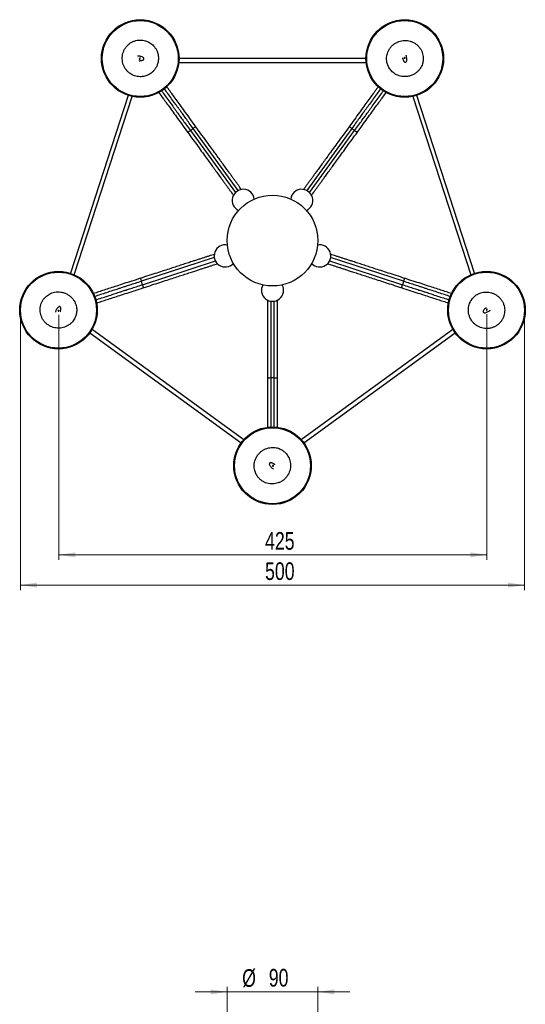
# Model space of a CAD drawing. Header units: millimetres. Extents: x 534 to 833, y 185 to 758.
# Tile 22 of 22: x 534 to 634, y 563 to 758. Entities that reach past the tile are written whole.
import ezdxf

# ---------------------------------------------------------------- set-up
doc = ezdxf.new("R2010")
doc.units = ezdxf.units.MM
doc.header["$PDSIZE"] = -1
doc.styles.add('SLDTEXTSTYLE0', font='TXT', dxfattribs={"width": 0.75})
doc.dimstyles.new('SLDDIMSTYLE0', dxfattribs={"dimtxt": 3.5, "dimasz": 3.302, "dimexe": 0, "dimexo": 0.0625, "dimgap": 0.875, "dimtad": 1, "dimdec": 0, "dimlfac": 5, "dimrnd": 1e-09, "dimzin": 12, "dimdsep": 46, "dimtxsty": 'SLDTEXTSTYLE0', "dimsah": 1, "dimcen": 0.09, "dimadec": 0, "dimazin": 3, "dimtfac": 1, "dimtofl": 0, "dimtmove": 0, "dimatfit": 3, "dimfxl": 0, "dimfrac": 2, "dimtolj": 1, "dimtzin": 12, "dimarcsym": 0})
doc.dimstyles.new('SLDDIMSTYLE1', dxfattribs={"dimtxt": 3.5, "dimasz": 3.302, "dimexe": 0, "dimexo": 0.0625, "dimgap": 0.875, "dimtad": 1, "dimdec": 0, "dimlfac": 5, "dimrnd": 1e-09, "dimzin": 12, "dimdsep": 46, "dimtxsty": 'SLDTEXTSTYLE0', "dimsah": 1, "dimcen": 0.09, "dimadec": 0, "dimazin": 3, "dimtfac": 1, "dimtdec": 0, "dimtmove": 0, "dimatfit": 0, "dimfxl": 0, "dimfrac": 2, "dimtolj": 1, "dimtzin": 12, "dimarcsym": 0})
doc.dimstyles.new('SLDDIMSTYLE2', dxfattribs={"dimtxt": 3.5, "dimasz": 3.302, "dimexe": 0, "dimexo": 0.0625, "dimgap": 0.875, "dimtad": 1, "dimdec": 0, "dimlfac": 5, "dimrnd": 1e-09, "dimzin": 12, "dimdsep": 46, "dimtxsty": 'SLDTEXTSTYLE0', "dimsah": 1, "dimcen": 0.09, "dimadec": 0, "dimazin": 3, "dimtfac": 1, "dimtdec": 0, "dimtofl": 0, "dimtmove": 0, "dimatfit": 3, "dimfxl": 0, "dimfrac": 2, "dimtolj": 1, "dimtzin": 12, "dimarcsym": 0})

# ---------------------------------------------------------------- blocks, each defined once
blk = doc.blocks.new('_D_1')
at = {"color": 7, "linetype": 'Continuous', "lineweight": 0}
for p, q in [((575.23, 565.45), (568.88, 565.45)), ((575.23, 559.81), (575.23, 566.45)), ((575.23, 565.45), (593.23, 565.45)), ((593.23, 559.81), (593.23, 566.45)), ((593.23, 565.45), (599.58, 565.45))]:
    blk.add_line(p, q, dxfattribs=at)
at = {"color": 7, "linetype": 'Continuous', "lineweight": 18}
for points in [[(575.23, 565.45), (571.92, 565.96), (571.92, 564.94)], [(593.23, 565.45), (596.53, 564.94), (596.53, 565.96)]]:
    blk.add_solid(points, dxfattribs=at)
at = {"color": 7, "linetype": 'Continuous', "lineweight": 18, "char_height": 3.5, "attachment_point": 1, "style": 'SLDTEXTSTYLE0'}
for s, insert in [('%%c', (578.21, 569.96)), ('90', (583.49, 570.02))]:
    blk.add_mtext(s, dxfattribs=dict(at, insert=insert))
blk = doc.blocks.new('_D_2')
at = {"color": 7, "linetype": 'Continuous', "lineweight": 0}
for p, q in [((534.2, 699.76), (534.2, 645.19)), ((634.25, 699.76), (634.25, 645.19)), ((534.2, 646.19), (634.25, 646.19))]:
    blk.add_line(p, q, dxfattribs=at)
at = {"color": 7, "linetype": 'Continuous', "lineweight": 18}
for points in [[(534.2, 646.19), (537.51, 645.69), (537.51, 646.7)], [(634.25, 646.19), (630.95, 646.7), (630.95, 645.69)]]:
    blk.add_solid(points, dxfattribs=at)
at = {"color": 7, "linetype": 'Continuous', "lineweight": 18, "insert": (582.75, 650.71), "char_height": 3.5, "attachment_point": 1, "style": 'SLDTEXTSTYLE0'}
blk.add_mtext('500', dxfattribs=at)
blk = doc.blocks.new('_D_3')
at = {"color": 7, "linetype": 'Continuous', "lineweight": 0}
for p, q in [((541.8, 699.8), (541.8, 651.19)), ((626.78, 699.94), (626.78, 651.19)), ((541.8, 652.19), (626.78, 652.19))]:
    blk.add_line(p, q, dxfattribs=at)
at = {"color": 7, "linetype": 'Continuous', "lineweight": 18}
for points in [[(541.8, 652.19), (545.1, 651.69), (545.1, 652.7)], [(626.78, 652.19), (623.48, 652.7), (623.48, 651.69)]]:
    blk.add_solid(points, dxfattribs=at)
at = {"color": 7, "linetype": 'Continuous', "lineweight": 18, "insert": (582.75, 656.71), "char_height": 3.5, "attachment_point": 1, "style": 'SLDTEXTSTYLE0'}
blk.add_mtext('425', dxfattribs=at)

msp = doc.modelspace()

# ---------------------------------------------------------------- linework, layer by layer
at = {"color": 7, "linetype": 'Continuous', "lineweight": 25}
for p, q in [((602.78, 750.69), (565.67, 750.69)), ((565.63, 749.89), (602.83, 749.89)), ((555.6, 743.38), (544.13, 708.08)), ((544.88, 707.79), (556.37, 743.17)), ((612.08, 743.17), (623.57, 707.79)), ((624.32, 708.08), (612.85, 743.38)), ((577.44, 724.5), (568.49, 736.82)), ((599.96, 736.82), (591.01, 724.5)), ((567.92, 736.41), (576.87, 724.09)), ((591.58, 724.09), (600.53, 736.41)), ((572.68, 711.18), (558.2, 706.48)), ((558.41, 705.81), (572.9, 710.52)), ((595.56, 710.52), (610.04, 705.81)), ((610.26, 706.48), (595.77, 711.18)), ((583.88, 702.54), (583.88, 687.31)), ((584.58, 687.31), (584.58, 702.54)), ((547.98, 696.24), (578, 674.43)), ((578.51, 675.05), (548.41, 696.91)), ((620.04, 696.91), (589.95, 675.05)), ((590.45, 674.43), (620.48, 696.24))]:
    msp.add_line(p, q, dxfattribs=at)
for centre, radius in [((557.97, 750.7), 7.7), ((557.97, 750.7), 7.54), ((610.48, 750.7), 7.7), ((610.48, 750.7), 7.54), ((584.23, 714.56), 9), ((541.74, 700.76), 7.7), ((541.74, 700.76), 7.54), ((626.71, 700.76), 7.7), ((626.71, 700.76), 7.54), ((584.23, 669.89), 7.7), ((584.23, 669.89), 7.54)]:
    msp.add_circle(centre, radius, dxfattribs=at)
for centre, radius, start, end in [((561.26, 746.33), 11.95, 305.5803, 307.2592), ((607.2, 746.33), 11.95, 232.7408, 234.4197), ((561.12, 746.22), 11.95, 304.7408, 306.4197), ((607.34, 746.22), 11.95, 233.5803, 235.2592), ((578.43, 722.54), 2.2, 7.1099, 244.8901), ((590.02, 722.54), 2.2, 295.1099, 172.8901), ((574.85, 711.52), 2.2, 79.1099, 316.8901), ((593.6, 711.52), 2.2, 223.1099, 100.8901), ((546.92, 702.53), 11.95, 17.5803, 19.2592), ((546.98, 702.37), 11.95, 16.7408, 18.4197), ((584.23, 704.71), 2.2, 151.1099, 28.8901), ((621.48, 702.37), 11.95, 161.5803, 163.2592), ((621.53, 702.53), 11.95, 160.7408, 162.4197), ((584.14, 675.37), 11.95, 89.5803, 91.2592), ((584.31, 675.37), 11.95, 88.7408, 90.4197)]:
    msp.add_arc(centre, radius, start, end, dxfattribs=at)
for points, knots in [([(561.5, 749.95), (561.54, 750.19), (561.61, 750.66), (561.55, 751.35), (561.39, 751.98), (561.14, 752.54), (560.82, 753.01), (560.47, 753.39), (560.09, 753.7), (559.62, 753.99), (559.08, 754.22), (558.47, 754.35), (557.91, 754.38), (557.35, 754.32), (556.81, 754.18), (556.29, 753.95), (555.81, 753.64), (555.38, 753.25), (555.02, 752.8), (554.73, 752.3), (554.53, 751.76), (554.41, 751.2), (554.39, 750.63), (554.45, 750.06), (554.6, 749.5), (554.83, 748.97), (555.14, 748.49), (555.51, 748.07), (555.93, 747.73), (556.38, 747.45), (556.85, 747.25), (557.38, 747.12), (558, 747.06), (558.73, 747.13), (559.39, 747.35), (559.93, 747.65), (560.34, 747.95), (560.72, 748.34), (561.05, 748.8), (561.33, 749.34), (561.44, 749.74), (561.5, 749.95)], [0, 0, 0, 0, 0.0321677, 0.0625324, 0.0910767, 0.1177962, 0.1426718, 0.1656791, 0.1868091, 0.2060389, 0.2387002, 0.2641679, 0.2882567, 0.3126451, 0.3373195, 0.3622545, 0.3874364, 0.4126825, 0.4379222, 0.4631566, 0.4883715, 0.5135774, 0.538795, 0.5640335, 0.5892965, 0.6145857, 0.6398633, 0.6645247, 0.6884094, 0.7115287, 0.7338921, 0.7562768, 0.7832407, 0.8155609, 0.853274, 0.8742183, 0.8965497, 0.9202769, 0.94542, 0.9719892, 1, 1, 1, 1]), ([(610.85, 747.12), (611.1, 747.15), (611.57, 747.23), (612.21, 747.49), (612.76, 747.84), (613.2, 748.26), (613.55, 748.7), (613.81, 749.16), (613.99, 749.61), (614.12, 750.15), (614.17, 750.73), (614.1, 751.36), (613.96, 751.9), (613.73, 752.41), (613.43, 752.88), (613.05, 753.3), (612.6, 753.67), (612.11, 753.95), (611.57, 754.16), (611, 754.28), (610.43, 754.3), (609.86, 754.24), (609.3, 754.09), (608.78, 753.85), (608.3, 753.54), (607.87, 753.16), (607.51, 752.72), (607.22, 752.23), (607.02, 751.73), (606.9, 751.21), (606.86, 750.7), (606.89, 750.16), (607.02, 749.55), (607.32, 748.87), (607.73, 748.31), (608.18, 747.9), (608.6, 747.6), (609.08, 747.36), (609.63, 747.19), (610.23, 747.09), (610.64, 747.11), (610.85, 747.12)], [0, 0, 0, 0, 0.0321677, 0.0625324, 0.0910767, 0.1177962, 0.1426718, 0.1656791, 0.1868091, 0.2060389, 0.2387002, 0.2641679, 0.2882567, 0.3126451, 0.3373195, 0.3622545, 0.3874364, 0.4126825, 0.4379222, 0.4631566, 0.4883715, 0.5135774, 0.538795, 0.5640335, 0.5892965, 0.6145857, 0.6398633, 0.6645247, 0.6884094, 0.7115287, 0.7338921, 0.7562768, 0.7832407, 0.8155609, 0.853274, 0.8742183, 0.8965497, 0.9202769, 0.94542, 0.9719892, 1, 1, 1, 1]), ([(557.73, 750.29), (557.74, 750.28), (557.78, 750.25), (557.97, 750.27), (558.22, 750.31), (558.41, 750.35), (558.51, 750.39), (558.57, 750.43), (558.62, 750.46), (558.66, 750.51), (558.7, 750.57), (558.72, 750.64), (558.72, 750.71), (558.7, 750.76), (558.68, 750.81), (558.61, 750.9), (558.45, 750.99), (558.18, 751.08), (557.86, 751.14), (557.58, 751.16), (557.43, 751.15), (557.42, 751.14), (557.42, 751.14)], [0, 0, 0, 0, 0.050414, 0.167348, 0.281897, 0.335361, 0.373102, 0.398419, 0.41535, 0.427411, 0.443367, 0.461288, 0.47522, 0.485581, 0.494365, 0.515731, 0.581328, 0.67321, 0.773665, 0.876807, 0.96993, 1, 1, 1, 1]), ([(557.75, 750.66), (557.76, 750.67), (557.76, 750.69), (557.78, 750.71), (557.8, 750.72), (557.83, 750.73), (557.86, 750.72), (557.88, 750.71), (557.9, 750.69), (557.91, 750.66), (557.9, 750.63), (557.88, 750.61), (557.86, 750.6), (557.83, 750.59), (557.8, 750.6), (557.78, 750.61), (557.76, 750.63), (557.76, 750.65), (557.75, 750.66)], [0, 0, 0, 0, 0.062292, 0.1249, 0.187395, 0.250236, 0.313074, 0.375568, 0.438174, 0.500465, 0.562718, 0.625222, 0.687566, 0.750235, 0.812901, 0.875245, 0.937747, 1, 1, 1, 1]), ([(558, 750.78), (558, 750.78), (558.01, 750.79), (557.99, 750.78), (557.92, 750.75), (557.84, 750.73), (557.79, 750.71)], [0, 0, 0, 0, 0.044087, 0.194712, 0.393542, 1, 1, 1, 1]), ([(557.79, 750.61), (557.83, 750.6), (557.91, 750.58), (557.97, 750.57), (557.99, 750.56), (557.99, 750.56), (557.99, 750.56)], [0, 0, 0, 0, 0.451322, 0.764512, 0.986242, 1, 1, 1, 1]), ([(610.02, 750.8), (610.01, 750.79), (610, 750.75), (610.07, 750.57), (610.18, 750.34), (610.29, 750.18), (610.35, 750.1), (610.41, 750.05), (610.46, 750.01), (610.52, 749.99), (610.58, 749.97), (610.65, 749.97), (610.72, 749.99), (610.76, 750.02), (610.8, 750.06), (610.86, 750.16), (610.9, 750.34), (610.9, 750.62), (610.86, 750.94), (610.8, 751.22), (610.74, 751.36), (610.73, 751.36), (610.73, 751.36)], [0, 0, 0, 0, 0.050414, 0.167348, 0.281897, 0.335361, 0.373102, 0.398419, 0.41535, 0.427411, 0.443367, 0.461288, 0.47522, 0.485581, 0.494365, 0.515731, 0.581328, 0.67321, 0.773665, 0.876807, 0.96993, 1, 1, 1, 1]), ([(610.38, 750.9), (610.39, 750.9), (610.4, 750.9), (610.43, 750.89), (610.45, 750.87), (610.46, 750.84), (610.47, 750.81), (610.46, 750.79), (610.45, 750.76), (610.42, 750.75), (610.4, 750.75), (610.37, 750.76), (610.35, 750.78), (610.34, 750.8), (610.33, 750.83), (610.34, 750.86), (610.35, 750.88), (610.37, 750.89), (610.38, 750.9)], [0, 0, 0, 0, 0.062292, 0.1249, 0.187395, 0.250236, 0.313074, 0.375568, 0.438174, 0.500465, 0.562718, 0.625222, 0.687566, 0.750235, 0.812901, 0.875245, 0.937747, 1, 1, 1, 1]), ([(610.34, 750.85), (610.34, 750.8), (610.35, 750.73), (610.35, 750.66), (610.35, 750.64), (610.35, 750.64), (610.35, 750.64)], [0, 0, 0, 0, 0.451322, 0.764512, 0.986242, 1, 1, 1, 1]), ([(610.57, 750.7), (610.57, 750.7), (610.57, 750.7), (610.56, 750.71), (610.51, 750.76), (610.47, 750.83), (610.44, 750.88)], [0, 0, 0, 0, 0.044087, 0.194712, 0.393542, 1, 1, 1, 1]), ([(568.49, 736.82), (568.23, 737.17), (567.75, 737.84), (567.08, 738.76), (566.51, 739.55), (566.04, 740.19), (565.66, 740.72), (565.31, 741.19), (564.83, 741.86), (564.2, 742.72), (563.46, 743.74), (562.98, 744.4), (562.76, 744.7), (562.76, 744.71)], [0, 0, 0, 0, 0.124947, 0.234095, 0.327446, 0.404998, 0.466945, 0.523749, 0.581368, 0.71893, 0.858387, 0.997841, 1, 1, 1, 1]), ([(569.02, 737.16), (568.67, 737.65), (567.99, 738.58), (567, 739.94), (566.11, 741.17), (565.29, 742.29), (564.57, 743.29), (563.89, 744.22), (563.46, 744.82), (563.24, 745.11), (563.24, 745.11)], [0, 0, 0, 0, 0.172781, 0.334594, 0.485441, 0.625327, 0.754257, 0.872223, 0.999305, 1, 1, 1, 1]), ([(605.21, 745.12), (605.21, 745.12), (605, 744.82), (604.56, 744.22), (603.89, 743.29), (603.16, 742.29), (602.35, 741.17), (601.45, 739.94), (600.47, 738.58), (599.79, 737.65), (599.43, 737.16)], [0, 0, 0, 0, 0.001394, 0.128387, 0.246271, 0.37511, 0.514899, 0.66564, 0.82734, 1, 1, 1, 1]), ([(605.69, 744.71), (605.69, 744.7), (605.47, 744.4), (604.99, 743.74), (604.25, 742.72), (603.63, 741.86), (603.14, 741.19), (602.8, 740.72), (602.41, 740.19), (601.94, 739.55), (601.38, 738.76), (600.7, 737.84), (600.22, 737.17), (599.96, 736.82)], [0, 0, 0, 0, 0.001627, 0.141156, 0.280687, 0.418322, 0.475972, 0.532806, 0.594786, 0.67238, 0.76578, 0.874987, 1, 1, 1, 1]), ([(561.65, 743.97), (561.66, 743.96), (561.87, 743.67), (562.3, 743.07), (562.98, 742.14), (563.71, 741.14), (564.52, 740.02), (565.42, 738.78), (566.4, 737.43), (567.08, 736.49), (567.43, 736.01)], [0, 0, 0, 0, 0.001394, 0.128387, 0.246271, 0.37511, 0.514899, 0.66564, 0.82734, 1, 1, 1, 1]), ([(562.19, 744.29), (562.2, 744.29), (562.42, 743.99), (562.9, 743.32), (563.63, 742.31), (564.26, 741.45), (564.75, 740.78), (565.09, 740.31), (565.48, 739.78), (565.94, 739.13), (566.51, 738.35), (567.18, 737.43), (567.67, 736.76), (567.92, 736.41)], [0, 0, 0, 0, 0.001627, 0.141156, 0.280687, 0.418322, 0.475972, 0.532806, 0.594786, 0.67238, 0.76578, 0.874987, 1, 1, 1, 1]), ([(600.53, 736.41), (600.79, 736.76), (601.27, 737.43), (601.94, 738.35), (602.51, 739.13), (602.98, 739.78), (603.36, 740.31), (603.71, 740.78), (604.19, 741.45), (604.82, 742.31), (605.56, 743.32), (606.04, 743.99), (606.26, 744.29), (606.26, 744.3)], [0, 0, 0, 0, 0.124947, 0.234095, 0.327446, 0.404998, 0.466945, 0.523749, 0.581368, 0.71893, 0.858387, 0.997841, 1, 1, 1, 1]), ([(601.02, 736.01), (601.37, 736.49), (602.05, 737.43), (603.03, 738.78), (603.93, 740.02), (604.75, 741.14), (605.47, 742.14), (606.15, 743.07), (606.58, 743.67), (606.8, 743.96), (606.8, 743.96)], [0, 0, 0, 0, 0.172781, 0.334594, 0.485441, 0.625327, 0.754257, 0.872223, 0.999305, 1, 1, 1, 1]), ([(569, 737.19), (569, 737.19), (569, 737.19), (568.96, 737.17), (568.83, 737.07), (568.66, 736.95), (568.53, 736.86), (568.49, 736.82)], [0, 0, 0, 0, 0.012238, 0.293409, 0.574582, 0.855731, 1, 1, 1, 1]), ([(578.09, 724.68), (578.03, 724.76), (577.88, 724.96), (577.62, 725.33), (577.3, 725.77), (576.95, 726.25), (576.58, 726.76), (576.18, 727.31), (575.76, 727.89), (575.28, 728.54), (574.73, 729.31), (574.11, 730.16), (573.43, 731.1), (572.7, 732.1), (571.89, 733.21), (570.99, 734.45), (570.01, 735.8), (569.33, 736.74), (568.97, 737.23)], [0, 0, 0, 0, 0.034136, 0.084857, 0.135634, 0.186467, 0.237354, 0.288299, 0.3393, 0.392124, 0.453041, 0.522598, 0.587166, 0.657734, 0.734299, 0.816863, 0.90543, 1, 1, 1, 1]), ([(599.48, 737.23), (599.13, 736.74), (598.45, 735.8), (597.46, 734.45), (596.57, 733.21), (595.75, 732.1), (595.03, 731.1), (594.35, 730.16), (593.73, 729.31), (593.17, 728.54), (592.7, 727.89), (592.27, 727.31), (591.88, 726.76), (591.5, 726.25), (591.16, 725.77), (590.83, 725.33), (590.57, 724.96), (590.42, 724.76), (590.36, 724.68)], [0, 0, 0, 0, 0.094547, 0.183093, 0.265637, 0.342184, 0.412735, 0.477287, 0.546828, 0.60773, 0.660542, 0.71153, 0.762463, 0.813338, 0.864159, 0.914924, 0.965632, 1, 1, 1, 1]), ([(599.97, 736.82), (599.94, 736.84), (599.83, 736.92), (599.67, 737.04), (599.51, 737.15), (599.46, 737.19), (599.46, 737.19), (599.46, 737.19), (599.46, 737.19)], [0, 0, 0, 0, 0.082273, 0.362874, 0.643566, 0.924258, 0.987782, 1, 1, 1, 1]), ([(567.39, 736.07), (567.74, 735.59), (568.42, 734.65), (569.4, 733.3), (570.3, 732.06), (571.12, 730.94), (571.84, 729.94), (572.52, 729.01), (573.14, 728.16), (573.69, 727.39), (574.17, 726.74), (574.6, 726.15), (574.99, 725.61), (575.36, 725.09), (575.71, 724.62), (576.03, 724.17), (576.3, 723.81), (576.44, 723.61), (576.5, 723.53)], [0, 0, 0, 0, 0.094547, 0.183093, 0.265637, 0.342184, 0.412735, 0.477287, 0.546828, 0.60773, 0.660542, 0.71153, 0.762463, 0.813338, 0.864159, 0.914924, 0.965632, 1, 1, 1, 1]), ([(567.92, 736.41), (567.9, 736.39), (567.78, 736.31), (567.62, 736.2), (567.47, 736.08), (567.42, 736.05), (567.41, 736.04), (567.41, 736.04), (567.41, 736.04)], [0, 0, 0, 0, 0.082273, 0.362874, 0.643566, 0.924258, 0.987782, 1, 1, 1, 1]), ([(591.95, 723.53), (592.01, 723.61), (592.15, 723.81), (592.42, 724.17), (592.74, 724.62), (593.09, 725.09), (593.46, 725.61), (593.86, 726.15), (594.28, 726.74), (594.76, 727.39), (595.31, 728.16), (595.93, 729.01), (596.61, 729.94), (597.34, 730.94), (598.15, 732.06), (599.05, 733.3), (600.03, 734.65), (600.71, 735.59), (601.07, 736.07)], [0, 0, 0, 0, 0.0341362, 0.0848567, 0.135634, 0.1864667, 0.2373544, 0.2882992, 0.3392997, 0.3921242, 0.4530408, 0.522598, 0.5871656, 0.6577336, 0.734299, 0.8168633, 0.9054304, 1, 1, 1, 1]), ([(601.04, 736.04), (601.04, 736.04), (601.04, 736.04), (601.01, 736.07), (600.87, 736.17), (600.7, 736.29), (600.58, 736.38), (600.53, 736.41)], [0, 0, 0, 0, 0.012238, 0.293409, 0.574582, 0.855731, 1, 1, 1, 1]), ([(572.69, 711.85), (572.6, 711.82), (572.37, 711.74), (571.95, 711.61), (571.43, 711.44), (570.87, 711.25), (570.27, 711.06), (569.62, 710.85), (568.94, 710.63), (568.17, 710.38), (567.27, 710.08), (566.26, 709.76), (565.17, 709.4), (563.99, 709.02), (562.68, 708.59), (561.22, 708.12), (559.63, 707.6), (558.53, 707.25), (557.96, 707.06)], [0, 0, 0, 0, 0.03221, 0.083032, 0.13391, 0.184844, 0.235833, 0.28688, 0.337982, 0.390912, 0.45195, 0.521646, 0.586342, 0.657051, 0.733769, 0.816498, 0.905242, 1, 1, 1, 1]), ([(610.49, 707.06), (609.92, 707.25), (608.82, 707.6), (607.23, 708.12), (605.78, 708.59), (604.46, 709.02), (603.29, 709.4), (602.19, 709.76), (601.19, 710.08), (600.29, 710.38), (599.52, 710.63), (598.83, 710.85), (598.19, 711.06), (597.59, 711.25), (597.02, 711.44), (596.5, 711.61), (596.07, 711.75), (595.84, 711.82), (595.74, 711.85)], [0, 0, 0, 0, 0.09456, 0.183118, 0.265674, 0.342232, 0.412792, 0.477353, 0.546904, 0.607814, 0.660633, 0.711628, 0.762568, 0.813451, 0.864278, 0.91505, 0.965765, 1, 1, 1, 1]), ([(558.57, 705.2), (559.14, 705.38), (560.24, 705.74), (561.83, 706.26), (563.28, 706.73), (564.6, 707.16), (565.77, 707.54), (566.87, 707.89), (567.87, 708.22), (568.77, 708.51), (569.54, 708.76), (570.23, 708.99), (570.87, 709.19), (571.47, 709.39), (572.04, 709.57), (572.55, 709.74), (572.99, 709.88), (573.22, 709.96), (573.32, 709.99)], [0, 0, 0, 0, 0.09456, 0.183118, 0.265674, 0.342232, 0.412792, 0.477353, 0.546904, 0.607814, 0.660633, 0.711628, 0.762568, 0.813451, 0.864278, 0.91505, 0.965765, 1, 1, 1, 1]), ([(595.16, 709.98), (595.25, 709.95), (595.47, 709.88), (595.9, 709.74), (596.42, 709.57), (596.98, 709.39), (597.58, 709.19), (598.22, 708.99), (598.91, 708.76), (599.68, 708.51), (600.58, 708.22), (601.58, 707.89), (602.68, 707.54), (603.86, 707.16), (605.17, 706.73), (606.63, 706.26), (608.21, 705.74), (609.32, 705.38), (609.89, 705.2)], [0, 0, 0, 0, 0.03221, 0.083032, 0.13391, 0.184844, 0.235833, 0.28688, 0.337982, 0.390912, 0.45195, 0.521646, 0.586342, 0.657051, 0.733769, 0.816498, 0.905242, 1, 1, 1, 1]), ([(558.04, 707.08), (557.47, 706.9), (556.36, 706.54), (554.78, 706.03), (553.32, 705.55), (552.01, 705.13), (550.83, 704.74), (549.74, 704.39), (549.03, 704.16), (548.69, 704.05), (548.69, 704.05)], [0, 0, 0, 0, 0.172781, 0.334594, 0.485441, 0.625327, 0.754257, 0.872223, 0.999305, 1, 1, 1, 1]), ([(558.2, 706.48), (557.78, 706.34), (557, 706.09), (555.91, 705.73), (554.99, 705.43), (554.24, 705.19), (553.61, 704.98), (553.06, 704.8), (552.27, 704.55), (551.26, 704.22), (550.07, 703.83), (549.28, 703.58), (548.93, 703.46), (548.92, 703.46)], [0, 0, 0, 0, 0.1249468, 0.234095, 0.327446, 0.404998, 0.4669451, 0.523749, 0.5813679, 0.7189301, 0.8583871, 0.9978411, 1, 1, 1, 1]), ([(549.14, 702.8), (549.15, 702.8), (549.5, 702.91), (550.28, 703.17), (551.47, 703.55), (552.49, 703.88), (553.27, 704.14), (553.83, 704.32), (554.46, 704.52), (555.21, 704.77), (556.13, 705.07), (557.21, 705.42), (558, 705.67), (558.41, 705.81)], [0, 0, 0, 0, 0.001627, 0.141156, 0.280687, 0.418322, 0.475972, 0.532806, 0.594786, 0.67238, 0.76578, 0.874987, 1, 1, 1, 1]), ([(558, 707.07), (558, 707.07), (558, 707.07), (558.01, 707.03), (558.06, 706.87), (558.13, 706.67), (558.18, 706.52), (558.19, 706.47)], [0, 0, 0, 0, 0.012238, 0.293409, 0.574582, 0.855731, 1, 1, 1, 1]), ([(558.41, 705.81), (558.42, 705.78), (558.46, 705.65), (558.52, 705.46), (558.58, 705.28), (558.6, 705.22), (558.6, 705.21), (558.6, 705.21), (558.6, 705.21)], [0, 0, 0, 0, 0.082273, 0.362874, 0.643566, 0.924258, 0.987782, 1, 1, 1, 1]), ([(609.85, 705.21), (609.85, 705.21), (609.85, 705.21), (609.86, 705.25), (609.91, 705.41), (609.98, 705.61), (610.03, 705.76), (610.04, 705.81)], [0, 0, 0, 0, 0.012238, 0.293409, 0.574582, 0.855731, 1, 1, 1, 1]), ([(610.04, 705.81), (610.46, 705.67), (611.24, 705.42), (612.33, 705.07), (613.24, 704.77), (614, 704.52), (614.63, 704.32), (615.18, 704.14), (615.96, 703.88), (616.98, 703.55), (618.17, 703.17), (618.95, 702.91), (619.31, 702.8), (619.31, 702.8)], [0, 0, 0, 0, 0.124947, 0.234095, 0.327446, 0.404998, 0.466945, 0.523749, 0.581368, 0.71893, 0.858387, 0.997841, 1, 1, 1, 1]), ([(610.26, 706.47), (610.27, 706.5), (610.31, 706.63), (610.37, 706.82), (610.43, 707.01), (610.45, 707.07), (610.46, 707.07), (610.46, 707.07), (610.46, 707.07)], [0, 0, 0, 0, 0.082273, 0.362874, 0.643566, 0.924258, 0.987782, 1, 1, 1, 1]), ([(619.53, 703.46), (619.52, 703.46), (619.17, 703.58), (618.39, 703.83), (617.2, 704.22), (616.18, 704.55), (615.4, 704.8), (614.84, 704.98), (614.21, 705.19), (613.46, 705.43), (612.54, 705.73), (611.46, 706.09), (610.67, 706.34), (610.26, 706.48)], [0, 0, 0, 0, 0.001627, 0.141156, 0.280687, 0.418322, 0.475972, 0.532806, 0.594786, 0.67238, 0.76578, 0.874987, 1, 1, 1, 1]), ([(619.77, 704.05), (619.77, 704.05), (619.42, 704.16), (618.72, 704.39), (617.63, 704.74), (616.45, 705.13), (615.13, 705.55), (613.68, 706.03), (612.09, 706.54), (610.99, 706.9), (610.42, 707.08)], [0, 0, 0, 0, 0.001394, 0.128387, 0.246271, 0.37511, 0.514899, 0.66564, 0.82734, 1, 1, 1, 1]), ([(543.55, 703.88), (543.33, 703.99), (542.91, 704.21), (542.23, 704.37), (541.58, 704.41), (540.98, 704.34), (540.43, 704.18), (539.96, 703.96), (539.55, 703.7), (539.13, 703.35), (538.74, 702.9), (538.43, 702.36), (538.23, 701.84), (538.11, 701.29), (538.08, 700.73), (538.14, 700.16), (538.29, 699.61), (538.52, 699.08), (538.83, 698.6), (539.22, 698.18), (539.67, 697.82), (540.17, 697.53), (540.71, 697.33), (541.27, 697.21), (541.84, 697.18), (542.42, 697.24), (542.97, 697.38), (543.48, 697.61), (543.94, 697.9), (544.34, 698.24), (544.68, 698.63), (544.97, 699.09), (545.22, 699.66), (545.38, 700.38), (545.37, 701.08), (545.25, 701.68), (545.09, 702.16), (544.84, 702.64), (544.5, 703.1), (544.08, 703.54), (543.73, 703.76), (543.55, 703.88)], [0, 0, 0, 0, 0.032168, 0.062532, 0.091077, 0.117796, 0.142672, 0.165679, 0.186809, 0.206039, 0.2387, 0.264168, 0.288257, 0.312645, 0.33732, 0.362255, 0.387436, 0.412683, 0.437922, 0.463157, 0.488371, 0.513577, 0.538795, 0.564033, 0.589297, 0.614586, 0.639863, 0.664525, 0.688409, 0.711529, 0.733892, 0.756277, 0.783241, 0.815561, 0.853274, 0.874218, 0.89655, 0.920277, 0.94542, 0.971989, 1, 1, 1, 1]), ([(549.29, 702.18), (549.29, 702.18), (549.64, 702.29), (550.34, 702.52), (551.43, 702.88), (552.61, 703.26), (553.93, 703.69), (555.38, 704.16), (556.97, 704.68), (558.07, 705.04), (558.64, 705.22)], [0, 0, 0, 0, 0.001394, 0.128387, 0.246271, 0.37511, 0.514899, 0.66564, 0.82734, 1, 1, 1, 1]), ([(609.81, 705.22), (610.38, 705.04), (611.48, 704.68), (613.07, 704.16), (614.53, 703.69), (615.84, 703.26), (617.02, 702.88), (618.11, 702.52), (618.82, 702.3), (619.16, 702.18), (619.16, 702.18)], [0, 0, 0, 0, 0.1727806, 0.3345943, 0.4854409, 0.6253273, 0.7542565, 0.8722227, 0.9993051, 1, 1, 1, 1]), ([(623.41, 699.3), (623.52, 699.08), (623.74, 698.66), (624.19, 698.13), (624.69, 697.72), (625.23, 697.42), (625.76, 697.22), (626.27, 697.12), (626.75, 697.09), (627.31, 697.13), (627.88, 697.26), (628.45, 697.52), (628.92, 697.83), (629.34, 698.2), (629.69, 698.63), (629.98, 699.12), (630.18, 699.66), (630.3, 700.22), (630.33, 700.8), (630.27, 701.37), (630.12, 701.92), (629.88, 702.45), (629.57, 702.93), (629.18, 703.35), (628.73, 703.72), (628.24, 704.01), (627.7, 704.21), (627.16, 704.34), (626.61, 704.37), (626.09, 704.33), (625.59, 704.21), (625.08, 704.01), (624.55, 703.7), (623.99, 703.21), (623.59, 702.64), (623.33, 702.08), (623.18, 701.59), (623.1, 701.06), (623.1, 700.49), (623.19, 699.88), (623.34, 699.5), (623.41, 699.3)], [0, 0, 0, 0, 0.0321677, 0.0625324, 0.0910767, 0.1177962, 0.1426718, 0.1656791, 0.1868091, 0.2060389, 0.2387002, 0.2641679, 0.2882567, 0.3126451, 0.3373195, 0.3622545, 0.3874364, 0.4126825, 0.4379222, 0.4631566, 0.4883715, 0.5135774, 0.538795, 0.5640335, 0.5892965, 0.6145857, 0.6398633, 0.6645247, 0.6884094, 0.7115287, 0.7338921, 0.7562768, 0.7832407, 0.8155609, 0.853274, 0.8742183, 0.8965497, 0.9202769, 0.94542, 0.9719892, 1, 1, 1, 1]), ([(583.25, 702.77), (583.25, 702.67), (583.25, 702.43), (583.25, 701.97), (583.25, 701.43), (583.25, 700.84), (583.25, 700.2), (583.25, 699.53), (583.25, 698.8), (583.25, 698), (583.25, 697.05), (583.25, 696), (583.25, 694.84), (583.25, 693.61), (583.25, 692.22), (583.25, 690.69), (583.25, 689.02), (583.25, 687.86), (583.25, 687.26)], [0, 0, 0, 0, 0.034136, 0.084857, 0.135634, 0.186467, 0.237354, 0.288299, 0.3393, 0.392124, 0.453041, 0.522598, 0.587166, 0.657734, 0.734299, 0.816863, 0.90543, 1, 1, 1, 1]), ([(585.21, 687.26), (585.21, 687.86), (585.21, 689.02), (585.21, 690.69), (585.21, 692.22), (585.21, 693.61), (585.21, 694.84), (585.21, 696), (585.21, 697.05), (585.21, 698), (585.21, 698.8), (585.21, 699.53), (585.21, 700.2), (585.21, 700.84), (585.21, 701.43), (585.21, 701.97), (585.21, 702.43), (585.21, 702.67), (585.21, 702.77)], [0, 0, 0, 0, 0.094547, 0.183093, 0.265637, 0.342184, 0.412735, 0.477287, 0.546828, 0.60773, 0.660542, 0.71153, 0.762463, 0.813338, 0.864159, 0.914924, 0.965632, 1, 1, 1, 1]), ([(542.06, 700.41), (542.07, 700.41), (542.11, 700.44), (542.16, 700.63), (542.2, 700.88), (542.21, 701.07), (542.2, 701.17), (542.19, 701.24), (542.17, 701.3), (542.14, 701.36), (542.1, 701.41), (542.04, 701.46), (541.97, 701.47), (541.92, 701.47), (541.86, 701.46), (541.76, 701.42), (541.62, 701.3), (541.45, 701.07), (541.29, 700.79), (541.19, 700.53), (541.15, 700.38), (541.15, 700.37), (541.16, 700.37)], [0, 0, 0, 0, 0.050414, 0.167348, 0.281897, 0.335361, 0.373102, 0.398419, 0.41535, 0.427411, 0.443367, 0.461288, 0.47522, 0.485581, 0.494365, 0.515731, 0.581328, 0.67321, 0.773665, 0.876807, 0.96993, 1, 1, 1, 1]), ([(541.68, 700.82), (541.68, 700.82), (541.67, 700.82), (541.68, 700.8), (541.68, 700.73), (541.68, 700.65), (541.68, 700.59)], [0, 0, 0, 0, 0.044087, 0.194712, 0.393542, 1, 1, 1, 1]), ([(541.72, 700.54), (541.71, 700.55), (541.69, 700.56), (541.68, 700.58), (541.67, 700.61), (541.68, 700.64), (541.69, 700.66), (541.71, 700.68), (541.74, 700.69), (541.76, 700.69), (541.79, 700.67), (541.8, 700.65), (541.81, 700.62), (541.8, 700.59), (541.79, 700.57), (541.77, 700.55), (541.74, 700.54), (541.73, 700.54), (541.72, 700.54)], [0, 0, 0, 0, 0.062292, 0.1249, 0.187395, 0.250236, 0.313074, 0.375568, 0.438174, 0.500465, 0.562718, 0.625222, 0.687566, 0.750235, 0.812901, 0.875245, 0.937747, 1, 1, 1, 1]), ([(541.78, 700.56), (541.8, 700.6), (541.84, 700.66), (541.87, 700.71), (541.89, 700.73), (541.88, 700.73), (541.88, 700.73)], [0, 0, 0, 0, 0.451322, 0.764512, 0.986242, 1, 1, 1, 1]), ([(626.66, 701.23), (626.65, 701.24), (626.6, 701.24), (626.45, 701.11), (626.27, 700.93), (626.15, 700.79), (626.09, 700.7), (626.06, 700.63), (626.05, 700.57), (626.04, 700.51), (626.04, 700.44), (626.06, 700.37), (626.11, 700.32), (626.15, 700.29), (626.2, 700.26), (626.31, 700.23), (626.49, 700.25), (626.76, 700.34), (627.06, 700.47), (627.3, 700.62), (627.42, 700.71), (627.41, 700.73), (627.41, 700.73)], [0, 0, 0, 0, 0.050414, 0.167348, 0.281897, 0.335361, 0.373102, 0.398419, 0.41535, 0.427411, 0.443367, 0.461288, 0.47522, 0.485581, 0.494365, 0.515731, 0.581328, 0.67321, 0.773665, 0.876807, 0.96993, 1, 1, 1, 1]), ([(626.8, 700.94), (626.76, 700.93), (626.69, 700.9), (626.63, 700.87), (626.61, 700.87), (626.61, 700.87), (626.62, 700.87)], [0, 0, 0, 0, 0.451322, 0.764512, 0.986242, 1, 1, 1, 1]), ([(626.86, 700.92), (626.86, 700.91), (626.87, 700.9), (626.87, 700.87), (626.86, 700.84), (626.84, 700.82), (626.81, 700.81), (626.78, 700.81), (626.76, 700.81), (626.73, 700.83), (626.72, 700.86), (626.73, 700.88), (626.74, 700.91), (626.76, 700.93), (626.78, 700.94), (626.81, 700.95), (626.84, 700.94), (626.85, 700.93), (626.86, 700.92)], [0, 0, 0, 0, 0.062292, 0.1249, 0.187395, 0.250236, 0.313074, 0.375568, 0.438174, 0.500465, 0.562718, 0.625222, 0.687566, 0.750235, 0.812901, 0.875245, 0.937747, 1, 1, 1, 1]), ([(626.73, 700.67), (626.73, 700.67), (626.73, 700.67), (626.74, 700.69), (626.78, 700.75), (626.83, 700.81), (626.87, 700.86)], [0, 0, 0, 0, 0.044087, 0.194712, 0.393542, 1, 1, 1, 1]), ([(583.25, 687.34), (583.25, 686.75), (583.25, 685.59), (583.25, 683.92), (583.25, 682.39), (583.25, 681), (583.25, 679.77), (583.25, 678.62), (583.25, 677.88), (583.25, 677.52), (583.25, 677.52)], [0, 0, 0, 0, 0.1727806, 0.3345943, 0.4854409, 0.6253273, 0.7542565, 0.8722227, 0.9993051, 1, 1, 1, 1]), ([(583.25, 687.3), (583.25, 687.3), (583.25, 687.3), (583.29, 687.3), (583.46, 687.3), (583.66, 687.3), (583.82, 687.3), (583.88, 687.3)], [0, 0, 0, 0, 0.012238, 0.293409, 0.574582, 0.855731, 1, 1, 1, 1]), ([(583.88, 687.31), (583.88, 686.87), (583.88, 686.05), (583.88, 684.91), (583.88, 683.94), (583.88, 683.15), (583.88, 682.49), (583.88, 681.9), (583.88, 681.08), (583.88, 680.01), (583.88, 678.76), (583.88, 677.94), (583.88, 677.56), (583.88, 677.56)], [0, 0, 0, 0, 0.124947, 0.234095, 0.327446, 0.404998, 0.466945, 0.523749, 0.581368, 0.71893, 0.858387, 0.997841, 1, 1, 1, 1]), ([(584.58, 677.56), (584.58, 677.57), (584.58, 677.94), (584.58, 678.76), (584.58, 680.01), (584.58, 681.08), (584.58, 681.9), (584.58, 682.49), (584.58, 683.15), (584.58, 683.94), (584.58, 684.91), (584.58, 686.05), (584.58, 686.87), (584.58, 687.31)], [0, 0, 0, 0, 0.001627, 0.141156, 0.280687, 0.418322, 0.475972, 0.532806, 0.594786, 0.67238, 0.76578, 0.874987, 1, 1, 1, 1]), ([(584.58, 687.3), (584.61, 687.3), (584.75, 687.3), (584.95, 687.3), (585.14, 687.3), (585.2, 687.3), (585.21, 687.3), (585.21, 687.3), (585.21, 687.3)], [0, 0, 0, 0, 0.082273, 0.362874, 0.643566, 0.924258, 0.987782, 1, 1, 1, 1]), ([(585.21, 677.51), (585.21, 677.51), (585.21, 677.88), (585.21, 678.62), (585.21, 679.77), (585.21, 681), (585.21, 682.39), (585.21, 683.92), (585.21, 685.59), (585.21, 686.75), (585.21, 687.34)], [0, 0, 0, 0, 0.001394, 0.128387, 0.246271, 0.37511, 0.514899, 0.66564, 0.82734, 1, 1, 1, 1]), ([(581.82, 672.58), (581.64, 672.41), (581.31, 672.07), (580.95, 671.48), (580.71, 670.87), (580.59, 670.27), (580.57, 669.71), (580.63, 669.19), (580.75, 668.72), (580.96, 668.21), (581.26, 667.7), (581.68, 667.24), (582.12, 666.88), (582.6, 666.61), (583.12, 666.4), (583.68, 666.28), (584.25, 666.25), (584.82, 666.31), (585.38, 666.46), (585.91, 666.7), (586.39, 667.01), (586.81, 667.4), (587.17, 667.85), (587.46, 668.35), (587.66, 668.88), (587.79, 669.45), (587.82, 670.02), (587.76, 670.57), (587.63, 671.1), (587.43, 671.59), (587.16, 672.03), (586.81, 672.45), (586.35, 672.86), (585.71, 673.24), (585.05, 673.45), (584.44, 673.52), (583.93, 673.51), (583.39, 673.42), (582.85, 673.24), (582.31, 672.97), (581.98, 672.71), (581.82, 672.58)], [0, 0, 0, 0, 0.032168, 0.062532, 0.091077, 0.117796, 0.142672, 0.165679, 0.186809, 0.206039, 0.2387, 0.264168, 0.288257, 0.312645, 0.33732, 0.362255, 0.387436, 0.412683, 0.437922, 0.463157, 0.488371, 0.513577, 0.538795, 0.564033, 0.589297, 0.614586, 0.639863, 0.664525, 0.688409, 0.711529, 0.733892, 0.756277, 0.783241, 0.815561, 0.853274, 0.874218, 0.89655, 0.920277, 0.94542, 0.971989, 1, 1, 1, 1]), ([(584.66, 670.09), (584.66, 670.1), (584.65, 670.14), (584.48, 670.25), (584.25, 670.36), (584.08, 670.43), (583.98, 670.46), (583.91, 670.47), (583.84, 670.47), (583.78, 670.46), (583.72, 670.43), (583.66, 670.39), (583.62, 670.33), (583.6, 670.28), (583.59, 670.23), (583.6, 670.11), (583.67, 669.95), (583.84, 669.71), (584.06, 669.48), (584.27, 669.29), (584.4, 669.21), (584.41, 669.22), (584.42, 669.22)], [0, 0, 0, 0, 0.050414, 0.167348, 0.281897, 0.335361, 0.373102, 0.398419, 0.41535, 0.427411, 0.443367, 0.461288, 0.47522, 0.485581, 0.494365, 0.515731, 0.581328, 0.67321, 0.773665, 0.876807, 0.96993, 1, 1, 1, 1]), ([(584.15, 669.85), (584.15, 669.85), (584.15, 669.85), (584.17, 669.84), (584.24, 669.83), (584.31, 669.8), (584.37, 669.78)], [0, 0, 0, 0, 0.044087, 0.194712, 0.393542, 1, 1, 1, 1]), ([(584.43, 669.8), (584.42, 669.79), (584.41, 669.78), (584.38, 669.78), (584.35, 669.78), (584.32, 669.79), (584.3, 669.81), (584.29, 669.84), (584.29, 669.87), (584.3, 669.89), (584.32, 669.91), (584.35, 669.92), (584.38, 669.91), (584.4, 669.9), (584.42, 669.88), (584.44, 669.86), (584.44, 669.83), (584.43, 669.81), (584.43, 669.8)], [0, 0, 0, 0, 0.062292, 0.1249, 0.187395, 0.250236, 0.313074, 0.375568, 0.438174, 0.500465, 0.562718, 0.625222, 0.687566, 0.750235, 0.812901, 0.875245, 0.937747, 1, 1, 1, 1]), ([(584.43, 669.86), (584.4, 669.9), (584.35, 669.96), (584.31, 670), (584.3, 670.02), (584.3, 670.02), (584.3, 670.02)], [0, 0, 0, 0, 0.451322, 0.764512, 0.986242, 1, 1, 1, 1])]:
    msp.add_open_spline(points, degree=3, knots=knots, dxfattribs=at)
at = {"color": 7, "linetype": 'Continuous', "lineweight": 0}
for p in [(534.2, 700.76), (634.25, 700.76)]:
    msp.add_point(p, dxfattribs=at)

# ---------------------------------------------------------------- dimensions: what is measured, and where the dimension line sits
at = {"color": 7, "linetype": 'Continuous', "lineweight": 18}
dim = msp.add_linear_dim(base=(634.25, 646.19), p1=(534.2, 700.76), p2=(634.25, 700.76), angle=0, dimstyle='SLDDIMSTYLE0', dxfattribs=at)
dim.commit()
dim.dimension.update_dxf_attribs({"geometry": '_D_2', "text_midpoint": (586.62, 646.19), "dimtype": 160})
dim = msp.add_linear_dim(base=(626.78, 652.19), p1=(541.8, 700.8), p2=(626.78, 700.94), dimstyle='SLDDIMSTYLE2', dxfattribs=at)
dim.commit()
dim.dimension.update_dxf_attribs({"geometry": '_D_3', "text_midpoint": (586.62, 652.19), "dimtype": 160})
dim = msp.add_linear_dim(base=(593.23, 565.45), p1=(575.23, 558.81), p2=(593.23, 558.81), text='%%c<>', dimstyle='SLDDIMSTYLE1', dxfattribs=at)
dim.commit()
dim.dimension.update_dxf_attribs({"geometry": '_D_1', "text_midpoint": (583.44, 565.45), "dimtype": 160})

doc.saveas('drawing.dxf')
